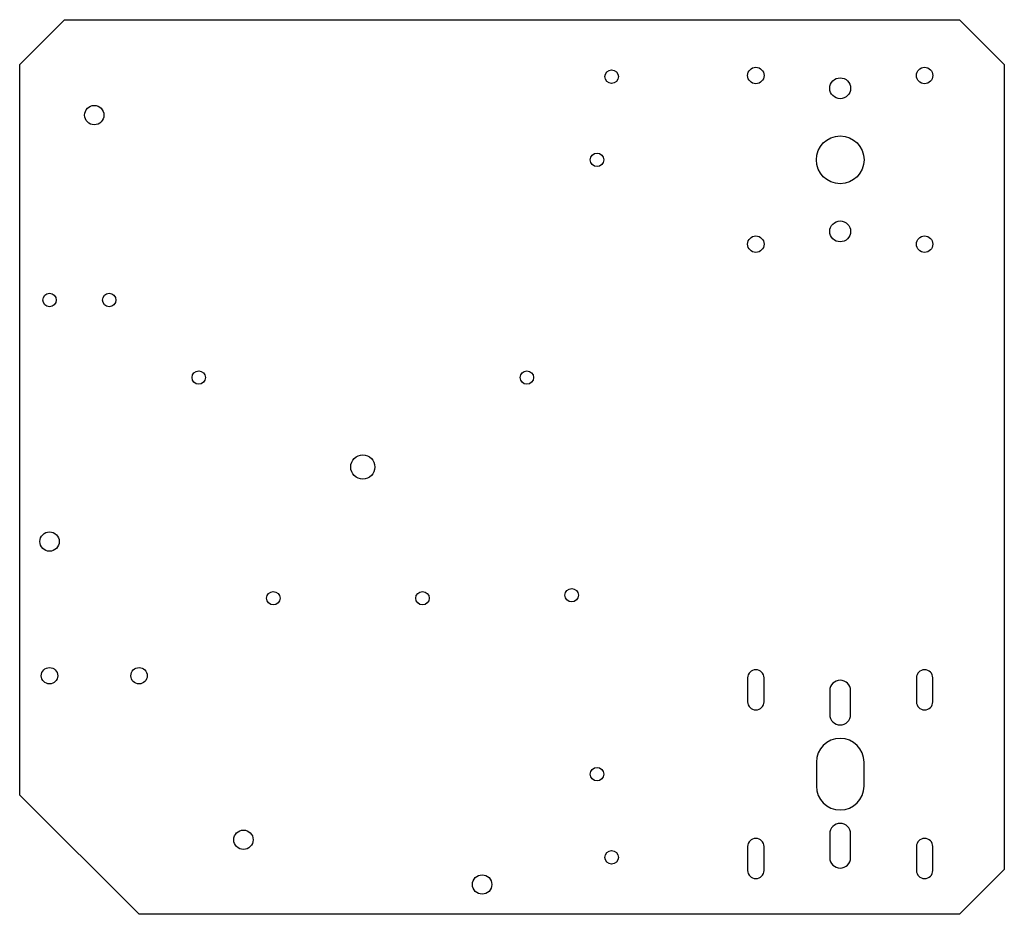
# Model space of a CAD drawing. Header units: millimetres. Extents: x -115 to 215, y -150 to 150.
import ezdxf

# ---------------------------------------------------------------- set-up
doc = ezdxf.new("R2010")
doc.units = ezdxf.units.MM
doc.layers.add('CORTE', color=1, linetype='Continuous')

msp = doc.modelspace()

# ---------------------------------------------------------------- linework, layer by layer
at = {"layer": 'CORTE'}
for p, q in [((-115, 135), (-100, 150)), ((-100, 150), (200, 150)), ((200, 150), (215, 135)), ((-115, -110), (-115, 135)), ((215, 135), (215, -135)), ((128.97, -70.72), (128.97, -78.72)), ((134.47, -78.72), (134.47, -70.72)), ((185.53, -70.72), (185.53, -78.72)), ((191.03, -78.72), (191.03, -70.72)), ((156.5, -75), (156.5, -83)), ((163.5, -83), (163.5, -75)), ((152, -99), (152, -107)), ((168, -107), (168, -99)), ((-75, -150), (-115, -110)), ((156.5, -123), (156.5, -131)), ((163.5, -131), (163.5, -123)), ((128.97, -127.28), (128.97, -135.28)), ((134.47, -135.28), (134.47, -127.28)), ((185.53, -127.28), (185.53, -135.28)), ((191.03, -135.28), (191.03, -127.28)), ((215, -135), (200, -150)), ((200, -150), (-75, -150))]:
    msp.add_line(p, q, dxfattribs=at)
for centre, radius in [((83.4, 130.9), 2.25), ((131.72, 131.28), 2.75), ((188.28, 131.28), 2.75), ((160, 127), 3.5), ((-90, 118), 3.25), ((160, 103), 8), ((78.5, 103), 2.25), ((160, 79), 3.5), ((131.72, 74.72), 2.75), ((188.28, 74.72), 2.75), ((-105, 56), 2.25), ((-85, 56), 2.25), ((-55, 30), 2.25), ((55, 30), 2.25), ((0, 0), 4.05), ((-105, -25), 3.25), ((-30, -44), 2.25), ((20, -44), 2.25), ((70, -43), 2.25), ((-105, -70), 2.75), ((-75, -70), 2.75), ((78.5, -103), 2.25), ((-40, -125), 3.25), ((83.4, -130.9), 2.25), ((40, -140), 3.25)]:
    msp.add_circle(centre, radius, dxfattribs=at)
for centre, radius, start, end in [((131.72, -70.72), 2.75, 0, 180), ((188.28, -70.72), 2.75, 0, 180), ((160, -75), 3.5, 0, 180), ((131.72, -78.72), 2.75, 180, 360), ((188.28, -78.72), 2.75, 180, 360), ((160, -83), 3.5, 180, 360), ((160, -99), 8, 0, 180), ((160, -107), 8, 180, 360), ((160, -123), 3.5, 0, 180), ((131.72, -127.28), 2.75, 0, 180), ((188.28, -127.28), 2.75, 0, 180), ((160, -131), 3.5, 180, 360), ((131.72, -135.28), 2.75, 180, 360), ((188.28, -135.28), 2.75, 180, 360)]:
    msp.add_arc(centre, radius, start, end, dxfattribs=at)

doc.saveas('drawing.dxf')
